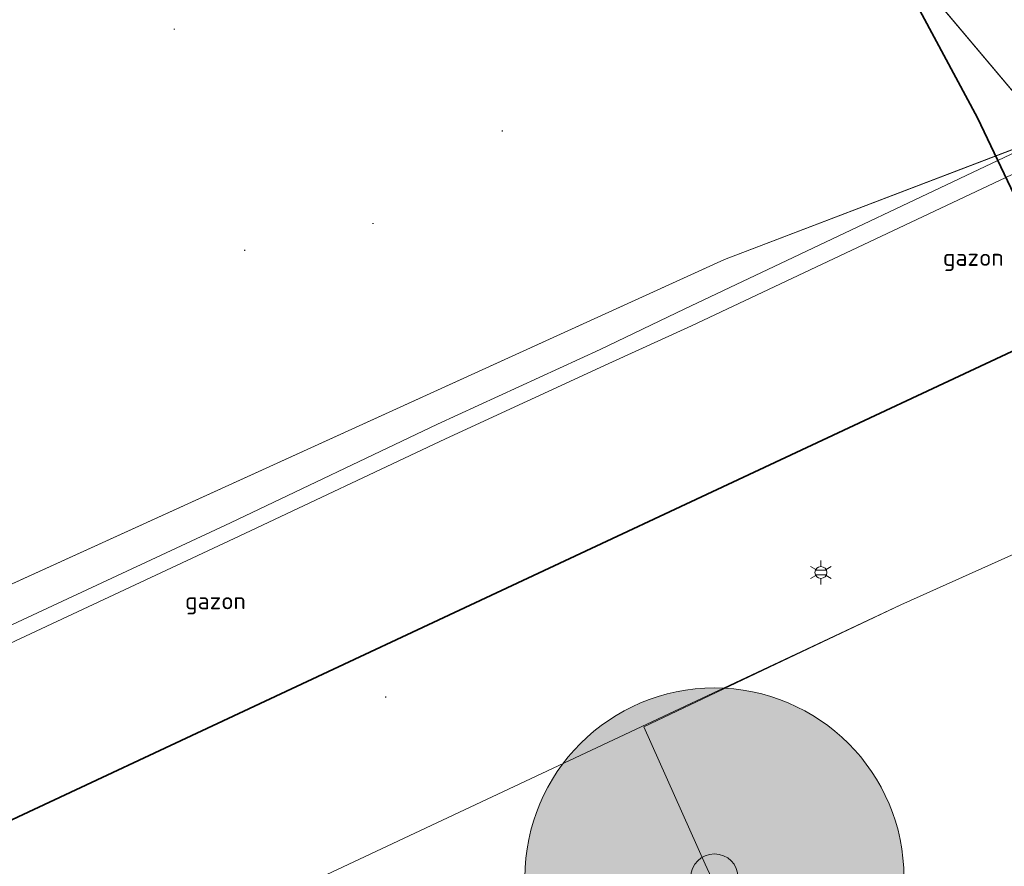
# Model space of a CAD drawing. Header units: metres. Extents: x 163628 to 168255, y 402691 to 405367.
# Tile 26 of 256: x 164454 to 164464, y 403434 to 403443. Entities that reach past the tile are written whole.
import ezdxf
from ezdxf.enums import TextEntityAlignment as Align

# ---------------------------------------------------------------- set-up
doc = ezdxf.new("R2010")
doc.units = ezdxf.units.M
doc.layers.add('X-CA190022.004-UO-ARC_Arcering$0$N-WE-VH-VERHARDING_ASFALT_ZWART-OPBOUW 2', color=7, linetype='Continuous', lineweight=0, transparency=0.5)
for name, color, linetype, lineweight in [('X-CA190022.004-UO-DTM inmeting_v0.1$0$B-WE-AL-AANPIJLING-T18', 246, 'Continuous', 0), ('X-CA190022.004-UO-DTM inmeting_v0.1$0$B-WE-IE-MEUBILAIR_WEGMEUBILAIR-S', 246, 'Continuous', 0), ('X-CA190022.004-UO-DTM inmeting_v0.1$0$B-WE-OG-HOOGTEPUNT-S', 246, 'Continuous', 0), ('X-CA190022.004-UO-DTM inmeting_v0.1$0$B-WE-VH-KANTOPSLUITING_ACHTERKANTBAND-G', 246, 'Continuous', 0), ('X-CA190022.004-UO-DTM inmeting_v0.1$0$B-WE-VH-KANTOPSLUITING_VOORKANTBAND-G', 246, 'Continuous', 0), ('X-CA190022.004-UO-DTM inmeting_v0.1$0$B-WE-VH-VERHARDING_ASFALT-G', 246, 'Continuous', 0), ('X-CA190022.004-UO-DTM inmeting_v0.1$0$B-WE-VW-3_3_STREEP-G', 246, 'Continuous', 0), ('X-CA190022.004-UO-DWM_Beplanting$0$N-GV-GR-BOOM_SOLITAIR-G', 92, 'Continuous', 18), ('X-CA190022.004-UO-DWM_Beplanting$0$N-WE-GR-BOOM-S', 90, 'Continuous', 18), ('X-CA190022.004-UO-GZM_Werkgrens_v0.1$0$N-WE-KG-GRENS_SYSTEEMGRENS-G', 7, 'X-CA190022.004-UO-GZM_Werkgrens_v0.1$0$KG-OG', 35), ('X-CA190022.004-UO-KAD_Percelen$0$B-WE-KG-GRENS_PERCEEL-GV', 150, 'Continuous', 9)]:
    doc.layers.add(name, color=color, linetype=linetype, lineweight=lineweight)
doc.layers.add('X-CA190022.004-UO-DTM inmeting_v0.1$0$X-XX-AL-MEETPUNT-S', color=246, linetype='Continuous', lineweight=0, plot=False)
doc.styles.add('X-CA190022.004-UO-DTM inmeting_v0.1$0$NLCS-ISO', font='isocpeur.ttf', dxfattribs={"height": 2.5})
doc.linetypes.add('X-CA190022.004-UO-GZM_Werkgrens_v0.1$0$KG-OG', pattern='A,5.5,-1.5,[2,NLCS.SHX,S=0.5,R=0,X=0,Y=0],-1.5', length=8.5)
pattern_1 = [(94.99999999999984, (-2.849091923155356, 3.121928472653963), (-0.3486681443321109, -0.03050450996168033), []), (155, (-2.849091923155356, 3.121928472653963), (-0.1479163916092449, -0.3172077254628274), [])]

# ---------------------------------------------------------------- blocks, each defined once
blk = doc.blocks.new('X-CA190022.004-UO-DTM inmeting_v0.1$0$punt')
at = {"color": 0, "lineweight": -2}
blk.add_line((0, 0), (0, 0), dxfattribs=at)
blk = doc.blocks.new('X-CA190022.004-UO-DTM inmeting_v0.1$0$SOG-HOOGTEPUNT-SO')
for p, q in [((-0.5, 0), (0.5, 0)), ((0, 0.5), (0, -0.5))]:
    blk.add_line(p, q)
blk = doc.blocks.new('X-CA190022.004-UO-DTM inmeting_v0.1$0$B-SIE-WEG_LICHTMAST-SO')
at = {"ltscale": 0.1}
for p, q in [((2.544954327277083e-10, 0.3857625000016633), (5.089692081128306e-10, 0.77152500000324)), ((-0.3340803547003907, 0.1928812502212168), (-0.6681599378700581, 0.3857625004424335)), ((0.3340803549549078, 0.1928812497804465), (0.6681599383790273, 0.3857624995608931)), ((-0.3340803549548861, -0.1928812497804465), (-0.6681599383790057, -0.3857624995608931)), ((-2.544954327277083e-10, -0.3857625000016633), (-5.089475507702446e-10, -0.77152500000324)), ((0.3340803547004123, -0.1928812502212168), (0.6681599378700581, -0.3857625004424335))]:
    blk.add_line(p, q, dxfattribs=at)
at = {"flags": 128}
for points in [[(-0.3543824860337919, 0.1523999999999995), (0.3543824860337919, 0.1523999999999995)], [(-0.3543824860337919, -0.1523999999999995), (0.3543824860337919, -0.1523999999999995)]]:
    blk.add_lwpolyline(points, dxfattribs=at)
at = {"ltscale": 0.1}
blk.add_circle((0, 0), 0.3857625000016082, dxfattribs=at)
at = {"style": 'X-CA190022.004-UO-DTM inmeting_v0.1$0$NLCS-ISO'}
blk.add_attdef('TYPE', text='', height=0.54864, dxfattribs=at).set_placement((5.089692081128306e-10, 0.77152500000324), align=Align.BOTTOM_CENTER)
blk = doc.blocks.new('X-CA190022.004-UO-DWM_Beplanting$0$sfr nieuwe boom')
at = {"layer": 'X-CA190022.004-UO-DWM_Beplanting$0$N-GV-GR-BOOM_SOLITAIR-G', "transparency": 33554470}
h = blk.add_hatch(color=256, dxfattribs=at)
h.dxf.hatch_style = 1
edge = h.paths.add_edge_path()
edge.add_arc((0, 0), 2, 0, 360)
at = {"layer": 'X-CA190022.004-UO-DWM_Beplanting$0$N-GV-GR-BOOM_SOLITAIR-G'}
h = blk.add_hatch(color=256, dxfattribs=at)
h.dxf.hatch_style = 1
edge = h.paths.add_edge_path()
edge.add_arc((0, 0), 0.25, 0, 360)
for radius in [2, 0.25]:
    blk.add_circle((0, 0), radius, dxfattribs=at)

msp = doc.modelspace()

# ---------------------------------------------------------------- hatches: boundary and pattern name
at = {"layer": 'X-CA190022.004-UO-ARC_Arcering$0$N-WE-VH-VERHARDING_ASFALT_ZWART-OPBOUW 2'}
h = msp.add_hatch(dxfattribs=at)
h.set_pattern_fill('AVH-ASFALT-SO', color=256, scale=0.35, angle=35, pattern_type=2)
h.set_pattern_definition(pattern_1)
edge = h.paths.add_edge_path()
edge.add_line((164484.9854150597, 403436.1802356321), (164486.5396749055, 403434.8306688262))
edge.add_line((164486.5396749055, 403434.8306688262), (164489.6484187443, 403436.3268484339))
edge.add_arc((164489.8730176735, 403436.9898381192), 0.7000000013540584, 229.1074769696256, 251.2853234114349, ccw=False)
edge.add_line((164489.4147681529, 403436.4606808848), (164488.2876817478, 403437.4367363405))
edge.add_arc((164523.5755157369, 403480.0459035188), 55.32424744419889, 225.1007687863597, 230.3693057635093, ccw=False)
edge.add_arc((164116.7135145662, 403074.4268332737), 519.18763102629, 44.89227135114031, 45.27884465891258)
edge.add_line((164482.0435792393, 403443.3302624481), (164482.0449518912, 403443.3315997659))
edge.add_arc((164483.6207362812, 403444.8668210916), 2.200000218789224, 222.0560806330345, 224.2529873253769, ccw=False)
edge.add_line((164481.9872591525, 403443.3931340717), (164476.9927272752, 403448.9292170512))
edge.add_arc((164478.5865703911, 403450.445681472), 2.200000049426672, 220.4631444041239, 223.5748810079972, ccw=False)
edge.add_line((164476.9127585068, 403449.0179721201), (164457.6321469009, 403471.8403724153))
edge.add_line((164457.6321469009, 403471.8403724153), (164455.2735938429, 403469.8286001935))
edge.add_line((164455.2735938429, 403469.8286001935), (164479.8943903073, 403441.098305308))
edge.add_arc((163944.3046528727, 402902.0852181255), 759.8628001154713, 44.922763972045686, 45.18252588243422, ccw=False)
edge.add_arc((164523.5755157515, 403480.0459035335), 58.42424746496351, 225.0959863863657, 228.6608269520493)
h.paths.add_polyline_path([(164483.6498870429, 403433.4398685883), (164483.6436411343, 403433.4453069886), (164483.6407308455, 403433.4354618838)])
h = msp.add_hatch(dxfattribs=at)
h.set_pattern_fill('AVH-ASFALT-SO', color=256, scale=0.35, angle=35, pattern_type=2)
h.set_pattern_definition(pattern_1)
edge = h.paths.add_edge_path()
edge.add_line((164483.6436411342, 403433.4453069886), (164482.7786391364, 403434.1984763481))
edge.add_arc((164490.2134185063, 403443.6178211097), 12.00000000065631, 195.686670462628, 231.7156284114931, ccw=False)
edge.add_arc((164479.3728008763, 403440.573382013), 0.7400000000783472, 45.18252591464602, 195.6866704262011, ccw=False)
edge.add_line((164479.8943903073, 403441.098305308), (164455.2735938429, 403469.8286001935))
edge.add_line((164455.2735938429, 403469.8286001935), (164452.9161661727, 403467.8154968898))
edge.add_line((164452.9161661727, 403467.8154968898), (164463.3547310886, 403455.3593098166))
edge.add_arc((164460.9200958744, 403453.282641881), 3.199999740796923, 38.10882295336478, 40.463144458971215, ccw=False)
edge.add_line((164463.4379836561, 403455.2575442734), (164470.6613756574, 403446.4249391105))
edge.add_arc((164468.3033427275, 403444.26163176), 3.200034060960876, 35.982837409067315, 42.53390308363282, ccw=False)
edge.add_arc((164405.9263062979, 403398.9974721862), 80.26973496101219, 29.990397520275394, 35.96731815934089, ccw=False)
edge.add_line((164475.4486613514, 403439.120688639), (164475.4498521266, 403439.1214373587))
edge.add_arc((164401.5888237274, 403396.3046857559), 85.37403430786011, 27.74191021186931, 30.10058700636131, ccw=False)
edge.add_arc((164490.2134174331, 403443.6178221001), 15.10000000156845, 210.0982563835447, 227.3330215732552)
edge.add_arc((164479.5051885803, 403431.9999980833), 0.7000000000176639, -19.884059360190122, 47.33301603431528, ccw=False)
edge.add_line((164480.1634565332, 403431.76191553), (164483.6407308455, 403433.4354618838))
edge.add_line((164483.6407308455, 403433.4354618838), (164483.6436411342, 403433.4453069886))

# ---------------------------------------------------------------- linework, layer by layer
at = {"layer": 'X-CA190022.004-UO-DTM inmeting_v0.1$0$B-WE-VH-KANTOPSLUITING_ACHTERKANTBAND-G'}
for points in [[(164469.6260000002, 403439.807, 9.784), (164470.1869999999, 403440.02, 9.841), (164470.5970000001, 403440.4730000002, 9.879), (164470.5890000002, 403441.0989999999, 9.889), (164470.1320000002, 403441.5499999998, 9.878), (164468.5609999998, 403442.0290000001, 9.808), (164466.7969999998, 403442.0800000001, 9.752), (164465.0060000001, 403441.5219999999, 9.644), (164460.8760000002, 403439.577, 9.407), (164460.0019999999, 403439.1779999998, 9.276), (164458.2799999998, 403438.3829999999, 9.261)], [(164458.28, 403438.383, 9.262), (164456.1030000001, 403437.3569999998, 9.246)], [(164456.1030000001, 403437.3569999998, 9.246), (164448.8990000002, 403433.9870000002, 9.196), (164442.0150000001, 403430.787, 9.197), (164434.682, 403427.3310000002, 9.232)]]:
    msp.add_polyline3d(points, dxfattribs=at)
at = {"layer": 'X-CA190022.004-UO-DTM inmeting_v0.1$0$B-WE-VH-KANTOPSLUITING_VOORKANTBAND-G'}
for points in [[(164470.2390000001, 403441.7349999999, 9.792), (164468.5780000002, 403442.2400000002, 9.704), (164466.7540000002, 403442.2570000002, 9.645), (164464.9160000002, 403441.7029999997, 9.545), (164460.8050000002, 403439.753, 9.3), (164459.9130000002, 403439.3250000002, 9.268), (164458.196, 403438.5380000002, 9.251), (164456.0090000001, 403437.4959999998, 9.262)], [(164456.0090000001, 403437.4959999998, 9.262), (164448.8050000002, 403434.1400000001, 9.177), (164441.9130000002, 403430.9270000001, 9.185), (164434.588, 403427.5060000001, 9.246)]]:
    msp.add_polyline3d(points, dxfattribs=at)
at = {"layer": 'X-CA190022.004-UO-DTM inmeting_v0.1$0$B-WE-VH-VERHARDING_ASFALT-G'}
for points in [[(164465.443, 403437.6919999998, 9.566), (164463.0839999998, 403436.6320000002, 9.447)], [(164460.372, 403435.3449999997, 9.343), (164463.0839999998, 403436.6320000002, 9.447)], [(164467.0099999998, 403434.571, 9.569), (164461.7599999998, 403432.2960000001, 9.303), (164461.02, 403433.8969999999, 9.355), (164460.372, 403435.3449999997, 9.343)]]:
    msp.add_polyline3d(points, dxfattribs=at)
at = {"layer": 'X-CA190022.004-UO-DTM inmeting_v0.1$0$B-WE-VW-3_3_STREEP-G'}
msp.add_polyline3d([(164463.0839999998, 403436.6320000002, 9.447), (164454.6910000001, 403432.6910000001, 9.203)], dxfattribs=at)
at = {"layer": 'X-CA190022.004-UO-GZM_Werkgrens_v0.1$0$N-WE-KG-GRENS_SYSTEEMGRENS-G', "ltscale": 0.2, "flags": 128}
msp.add_lwpolyline([(164202.4471839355, 403276.2612616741, -0.007014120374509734), (164204.6842424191, 403278.1944806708), (164207.7316017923, 403280.6309342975), (164216.350955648, 403287.4712219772), (164219.0035534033, 403289.434108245), (164219.3746627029, 403289.7286192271), (164237.1836765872, 403303.1852059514), (164244.5865004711, 403308.605291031), (164248.7299054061, 403311.6378046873), (164253.9774847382, 403315.3666892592), (164261.1754745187, 403320.480446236), (164269.6822113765, 403326.3244647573), (164277.4779943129, 403331.5382684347), (164300.138869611, 403346.1530355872), (164322.9639978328, 403359.9259594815), (164334.0727303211, 403366.2923093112), (164351.6652632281, 403375.7974689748), (164373.7421382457, 403387.5498352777), (164399.9497431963, 403400.4638723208), (164429.2801321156, 403414.7433017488), (164430.1235736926, 403415.1409833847), (164430.9478262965, 403415.506283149), (164431.7770699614, 403415.8458020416), (164432.615246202, 403416.1613381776), (164433.4616619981, 403416.4526584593), (164434.3156183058, 403416.7195497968), (164435.1764106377, 403416.9618192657), (164436.0433296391, 403417.1792942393), (164436.3055164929, 403417.2587681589, -0.09982065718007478), (164451.9815185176, 403417.1790174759, 0.1310872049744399), (164471.5299883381, 403420.9480569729), (164482.532673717, 403426.2434413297), (164490.6930660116, 403418.7998493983), (164492.5861501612, 403419.7065134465), (164495.4035730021, 403416.5299918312, -0.01010042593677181), (164498.0738503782, 403413.5363083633), (164499.3853029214, 403412.0048366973), (164502.2759065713, 403408.6525450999), (164509.274412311, 403412.9480533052), (164511.7682141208, 403416.4610208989), (164509.1861236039, 403420.2014103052, -0.1750361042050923), (164509.3210798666, 403422.1351258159, -0.1801291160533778), (164510.5166693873, 403423.4312866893), (164518.8245311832, 403427.3151248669), (164545.0302416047, 403439.9269191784), (164571.6953268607, 403452.7535489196), (164577.9552917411, 403456.0641072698), (164591.4716804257, 403464.141949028), (164595.4462846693, 403466.1591353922), (164599.4311747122, 403468.181541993), (164600.8539115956, 403468.8630628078), (164605.9399590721, 403471.2415379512), (164622.0164705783, 403477.7583811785), (164627.272938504, 403479.8886915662), (164631.9472826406, 403481.9048786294), (164633.2674407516, 403482.5385622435, 0.08477773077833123), (164642.6089981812, 403485.3796505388), (164759.3320802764, 403541.3864717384), (164770.9742443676, 403544.8150730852), (164773.2724307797, 403545.3968587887), (164787.8865800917, 403542.289629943), (164789.8994408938, 403542.3802139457), (164793.2522167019, 403543.0482871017), (164800.2402211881, 403546.8141014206), (164803.6710322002, 403549.3659814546), (164804.7740494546, 403550.3596960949), (164806.982937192, 403547.3873851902), (164807.9070396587, 403546.1989325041), (164811.8704722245, 403549.2807697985), (164810.9532731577, 403550.4603442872), (164809.5116547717, 403552.4057701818), (164808.342669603, 403553.5746866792), (164810.0239640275, 403555.0893745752), (164807.82693957, 403558.0124714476), (164809.8344029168, 403559.5158162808, 0.08719858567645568), (164816.7069141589, 403566.8332066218, -0.1361886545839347), (164825.1509550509, 403574.2389801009), (164897.951587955, 403609.3404576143), (164931.0926747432, 403625.3204994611), (165054.7836542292, 403684.9604895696), (165123.1554235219, 403717.9264497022), (165148.5663854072, 403730.0329638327), (165175.6541256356, 403740.4784873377), (165188.1464371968, 403744.8235939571), (165187.6324323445, 403748.0918636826), (165185.2580450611, 403754.9315992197), (165180.037890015, 403753.6894865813, 0.02784581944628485), (165177.0513383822, 403752.4655620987), (165119.6977294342, 403725.1406508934), (165051.3091062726, 403692.1665645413), (164927.6180512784, 403632.5265380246), (164894.4771003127, 403616.5465616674), (164821.6764674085, 403581.445084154, 0.1361886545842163), (164810.015649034, 403571.2180636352, -0.08719858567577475), (164805.0390029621, 403565.919263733), (164803.0203514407, 403564.4075403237), (164799.415410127, 403569.2038422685), (164798.6149812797, 403568.6044188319), (164797.8152444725, 403568.0055136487), (164797.2158194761, 403568.8059445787), (164793.3705278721, 403565.9262908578), (164793.9699528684, 403565.1258599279), (164792.3761302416, 403563.932281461), (164795.8845084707, 403559.0636660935, -0.2015476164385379), (164780.0971775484, 403554.0570161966, 0.07565561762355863), (164771.1691888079, 403553.9823458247, -0.009754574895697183), (164764.0749090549, 403552.5358596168), (164754.2863395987, 403547.7986438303), (164747.4743492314, 403544.6063578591), (164708.340445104, 403525.5831572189), (164686.2179063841, 403515.3649846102), (164675.1479613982, 403509.8647663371), (164663.5244613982, 403504.2582663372), (164644.326586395, 403495.0707073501), (164639.4929121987, 403492.7230557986), (164638.2008723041, 403492.1265410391, -0.2018182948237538), (164621.8461223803, 403491.8003317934, 0.2094978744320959), (164598.5804137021, 403490.9733350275), (164556.1572466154, 403470.5661522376), (164536.2994594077, 403461.0079530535), (164516.3183906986, 403451.407959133), (164508.2317351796, 403447.5121291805), (164500.1867564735, 403443.6421835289), (164497.2033634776, 403443.0084814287), (164495.0902549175, 403442.27400261, 0.1307944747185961), (164492.913084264, 403444.8114515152), (164488.4347408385, 403447.8854838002), (164494.8986629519, 403449.8350294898), (164490.3149407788, 403452.2328764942), (164484.4843242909, 403450.5971355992, -0.07642678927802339), (164479.7480917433, 403454.7225616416), (164478.7991556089, 403455.8572518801), (164474.9179570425, 403452.9617439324), (164457.3434499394, 403473.5656706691), (164451.2568614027, 403468.374000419), (164465.5190818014, 403451.6533184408, -0.484296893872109), (164464.8169442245, 403448.1132255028), (164461.4164168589, 403446.3937776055), (164463.8934237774, 403441.7698684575), (164464.9162194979, 403439.6136052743), (164433.0167582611, 403424.6830765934, 0.0516595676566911), (164425.3001219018, 403421.7033575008), (164396.430770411, 403407.6483830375), (164370.0935852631, 403394.670494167), (164347.8842103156, 403382.8475930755), (164330.1818090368, 403373.2830720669), (164318.9080065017, 403366.8221215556), (164295.9033911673, 403352.9408932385), (164273.0860170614, 403338.2251946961), (164265.1933658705, 403332.9466057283), (164256.5935764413, 403327.0386612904), (164249.3435457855, 403321.8879322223), (164244.0502837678, 403318.1265859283), (164239.8604985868, 403315.0601269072), (164232.4089702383, 403309.6043821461), (164214.4760118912, 403296.0541423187), (164201.2887743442, 403285.5887988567, 0.01213108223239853), (164197.4136132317, 403282.3572203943)], format="xyb", close=True, dxfattribs=at)
at = {"layer": 'X-CA190022.004-UO-KAD_Percelen$0$B-WE-KG-GRENS_PERCEEL-GV', "flags": 128}
for points in [[(164218.8861007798, 403685.4103269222), (164219.124, 403685.153), (164241.656, 403660.769), (164259.183, 403641.854), (164276.688, 403622.967), (164299.208, 403598.634), (164319.627, 403576.641), (164339.939, 403554.537), (164362.42, 403530.213), (164375.611, 403515.963), (164394.193, 403505.178), (164412.451, 403494.492), (164427.408, 403485.739), (164430.171, 403482.483), (164464.658, 403441.585)], [(164360.621, 403382.207), (164387.566, 403395.736), (164459.04, 403430.474), (164469.708, 403435.65), (164464.658, 403441.585), (164461.223, 403440.276), (164450.635, 403435.456), (164443.895, 403432.527), (164395.494, 403408.832), (164393.545, 403407.844), (164337.189, 403378.787)]]:
    msp.add_lwpolyline(points, dxfattribs=at)
msp.add_lwpolyline([(164414.532, 403468.035), (164392.43, 403447.617), (164373.258, 403429.906), (164388.35, 403413.494), (164393.545, 403407.844), (164395.494, 403408.832), (164443.895, 403432.527), (164450.635, 403435.456), (164461.223, 403440.276), (164464.658, 403441.585), (164430.171, 403482.483)], close=True, dxfattribs=at)

# ---------------------------------------------------------------- block references
at = {"layer": 'X-CA190022.004-UO-DTM inmeting_v0.1$0$B-WE-IE-MEUBILAIR_WEGMEUBILAIR-S', "linetype": 'ByBlock', "lineweight": -2, "xscale": 0.1620167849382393, "yscale": 0.1620167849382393, "zscale": 0.1620167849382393}
msp.add_blockref('X-CA190022.004-UO-DTM inmeting_v0.1$0$B-SIE-WEG_LICHTMAST-SO', (164462.241, 403436.973, 9.413), dxfattribs=at)
at = {"layer": 'X-CA190022.004-UO-DTM inmeting_v0.1$0$B-WE-OG-HOOGTEPUNT-S', "linetype": 'ByBlock', "lineweight": -2, "xscale": 0.01, "yscale": 0.01, "zscale": 0.01}
for p in [(164455.419, 403442.705, 9.344), (164458.878, 403441.632, 9.374), (164457.513, 403440.655, 9.358), (164456.161, 403440.372, 9.359), (164457.649, 403435.659, 9.241)]:
    msp.add_blockref('X-CA190022.004-UO-DTM inmeting_v0.1$0$SOG-HOOGTEPUNT-SO', p, dxfattribs=at)
at = {"layer": 'X-CA190022.004-UO-DTM inmeting_v0.1$0$X-XX-AL-MEETPUNT-S', "linetype": 'ByBlock', "lineweight": -2}
for p in [(164463.849, 403440.271, 9.512), (164460.805, 403439.753, 9.3), (164460.876, 403439.577, 9.407), (164459.913, 403439.325, 9.268), (164460.002, 403439.178, 9.276), (164458.196, 403438.538, 9.251), (164458.28, 403438.383, 9.261), (164456.009, 403437.496, 9.262), (164456.103, 403437.357, 9.246), (164455.852, 403436.648, 9.254), (164463.084, 403436.632, 9.447), (164460.372, 403435.345, 9.343), (164461.02, 403433.897, 9.355)]:
    msp.add_blockref('X-CA190022.004-UO-DTM inmeting_v0.1$0$punt', p, dxfattribs=at)
at = {"layer": 'X-CA190022.004-UO-DWM_Beplanting$0$N-WE-GR-BOOM-S', "rotation": 153.3819523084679}
msp.add_blockref('X-CA190022.004-UO-DWM_Beplanting$0$sfr nieuwe boom', (164461.1174167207, 403433.754839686), dxfattribs=at)

# ---------------------------------------------------------------- texts
at = {"layer": 'X-CA190022.004-UO-DTM inmeting_v0.1$0$B-WE-AL-AANPIJLING-T18', "linetype": 'ByBlock', "char_height": 0.18, "attachment_point": 5, "style": 'X-CA190022.004-UO-DTM inmeting_v0.1$0$NLCS-ISO'}
for insert in [(164463.849, 403440.271, 9.512), (164455.852, 403436.648, 9.254)]:
    msp.add_mtext('gazon', dxfattribs=dict(at, insert=insert))

doc.saveas('drawing.dxf')
